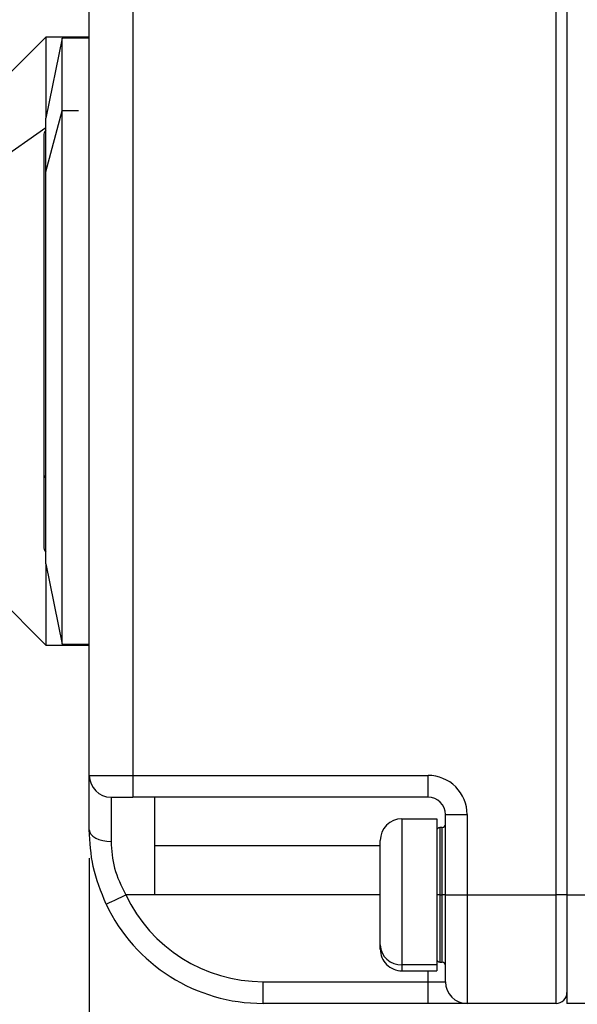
# Model space of a CAD drawing. Header units: millimetres. Extents: x 0 to 838, y 0 to 648.
# Tile 27 of 59: x 311 to 337, y 127 to 173. Entities that reach past the tile are written whole.
import ezdxf

# ---------------------------------------------------------------- set-up
doc = ezdxf.new("R2010")
doc.units = ezdxf.units.MM
doc.header["$LTSCALE"] = 3
doc.layers.add('DIMENSIONS', color=140, linetype='Continuous', lineweight=25)
doc.styles.add('SLDTEXTSTYLE0', font='TXT', dxfattribs={"width": 0.7})
doc.dimstyles.new('SLDDIMSTYLE0', dxfattribs={"dimtxt": 6.474023, "dimasz": 9.906, "dimexe": 0, "dimexo": 0.0625, "dimgap": 1.618506, "dimtad": 0, "dimtih": 1, "dimtoh": 1, "dimdec": 1, "dimrnd": 1e-09, "dimzin": 4, "dimdsep": 46, "dimtxsty": 'SLDTEXTSTYLE0', "dimsah": 1, "dimcen": 0.09, "dimadec": 0, "dimazin": 1, "dimtfac": 1, "dimtdec": 1, "dimtofl": 0, "dimtmove": 0, "dimatfit": 3, "dimfxl": 0, "dimfrac": 2, "dimtolj": 1, "dimtzin": 12, "dimarcsym": 0})
doc.dimstyles.new('SLDDIMSTYLE2', dxfattribs={"dimtxt": 6.474023, "dimasz": 9.906, "dimexe": 0, "dimexo": 0.0625, "dimgap": 1.618506, "dimtad": 0, "dimtih": 1, "dimtoh": 1, "dimdec": 1, "dimrnd": 1e-09, "dimzin": 12, "dimdsep": 46, "dimtxsty": 'SLDTEXTSTYLE0', "dimsah": 1, "dimcen": 0.09, "dimadec": 0, "dimazin": 3, "dimtfac": 1, "dimtdec": 1, "dimtofl": 0, "dimtmove": 0, "dimatfit": 3, "dimfxl": 0, "dimfrac": 2, "dimtolj": 1, "dimtzin": 12, "dimarcsym": 0})

# ---------------------------------------------------------------- blocks, each defined once
blk = doc.blocks.new('_D_9')
at = {"layer": 'DIMENSIONS'}
for p, q in [((288.312, 168.848), (288.312, 413.623)), ((376.312, 341.141), (376.312, 413.623)), ((288.312, 404.098), (316.204, 404.098)), ((324.977, 404.098), (322.803, 404.098)), ((322.803, 404.098), (322.803, 393.809)), ((344.215, 404.098), (346.389, 404.098)), ((346.389, 404.098), (346.389, 393.809)), ((376.312, 404.098), (352.988, 404.098)), ((322.803, 393.809), (324.977, 393.809)), ((346.389, 393.809), (344.215, 393.809))]:
    blk.add_line(p, q, dxfattribs=at)
for points in [[(288.312, 404.098), (298.218, 402.574), (298.218, 405.622)], [(376.312, 404.098), (366.406, 405.622), (366.406, 402.574)]]:
    blk.add_solid(points, dxfattribs=at)
at = {"layer": 'DIMENSIONS', "char_height": 6.35, "attachment_point": 1, "style": 'SLDTEXTSTYLE0'}
for s, insert in [('88.0', (324.977, 413.733)), ('3.46', (324.977, 401.995))]:
    blk.add_mtext(s, dxfattribs=dict(at, insert=insert))
blk = doc.blocks.new('_D_11')
at = {"layer": 'DIMENSIONS'}
for p, q in [((288.312, 161.712), (288.312, 438.469)), ((432.613, 300.112), (432.613, 438.469)), ((406.942, 433.177), (404.826, 428.944)), ((411.176, 424.71), (406.942, 433.177)), ((288.312, 428.944), (352.363, 428.944)), ((361.136, 428.944), (358.962, 428.944)), ((358.962, 428.944), (358.962, 418.654)), ((380.374, 428.944), (382.548, 428.944)), ((382.548, 428.944), (382.548, 418.654)), ((404.826, 428.944), (389.147, 428.944)), ((413.292, 428.944), (411.176, 424.71)), ((432.613, 428.944), (413.292, 428.944)), ((358.962, 418.654), (361.136, 418.654)), ((382.548, 418.654), (380.374, 418.654))]:
    blk.add_line(p, q, dxfattribs=at)
for points in [[(288.312, 428.944), (298.218, 427.42), (298.218, 430.468)], [(432.613, 428.944), (422.707, 430.468), (422.707, 427.42)]]:
    blk.add_solid(points, dxfattribs=at)
at = {"layer": 'DIMENSIONS', "char_height": 6.35, "attachment_point": 1, "style": 'SLDTEXTSTYLE0'}
for s, insert in [('187.6', (358.443, 438.579)), ('7.39', (361.136, 426.84))]:
    blk.add_mtext(s, dxfattribs=dict(at, insert=insert))
blk = doc.blocks.new('_D_13')
at = {"layer": 'DIMENSIONS'}
for p, q in [((356.312, 140.752), (356.312, 83.099)), ((314.312, 134.092), (314.312, 83.099)), ((278.656, 92.624), (276.482, 92.624)), ((276.482, 92.624), (276.482, 82.334)), ((297.894, 92.624), (300.068, 92.624)), ((300.068, 92.624), (300.068, 82.334)), ((314.312, 92.624), (306.666, 92.624)), ((356.312, 92.624), (314.312, 92.624)), ((276.482, 82.334), (278.656, 82.334)), ((300.068, 82.334), (297.894, 82.334))]:
    blk.add_line(p, q, dxfattribs=at)
for points in [[(314.312, 92.624), (324.218, 91.1), (324.218, 94.148)], [(356.312, 92.624), (346.406, 94.148), (346.406, 91.1)]]:
    blk.add_solid(points, dxfattribs=at)
at = {"layer": 'DIMENSIONS', "char_height": 6.35, "attachment_point": 1, "style": 'SLDTEXTSTYLE0'}
for s, insert in [('42.0', (278.656, 102.258)), ('1.65', (278.656, 90.52))]:
    blk.add_mtext(s, dxfattribs=dict(at, insert=insert))

msp = doc.modelspace()

# ---------------------------------------------------------------- linework, layer by layer
for p, q in [((335.812385, 132.402494), (335.812385, 276.402491)), ((336.312386, 276.402491), (336.312386, 132.402494)), ((314.312386, 137.90249), (314.312386, 209.402493)), ((316.312383, 209.402493), (316.312383, 137.90249)), ((312.31239, 171.902492), (308.237384, 167.827494)), ((314.312386, 171.902492), (312.31239, 171.902492)), ((312.31239, 171.902492), (312.31239, 168.166122)), ((313.062388, 171.852491), (312.31239, 168.166122)), ((314.312386, 171.852491), (313.062388, 171.852491)), ((313.062388, 168.506778), (313.062388, 171.852491)), ((312.31239, 165.704533), (313.062388, 168.506778)), ((313.062388, 143.952495), (313.062388, 168.506778)), ((313.812385, 168.506778), (313.062388, 168.506778)), ((312.31239, 165.704533), (312.31239, 168.166122)), ((308.237384, 164.879858), (312.31239, 167.744621)), ((312.212388, 167.352489), (312.212388, 151.762529)), ((312.31239, 147.638856), (312.31239, 165.704533)), ((312.212388, 151.762529), (312.212388, 148.45249)), ((308.237384, 147.977493), (312.31239, 143.902495)), ((312.31239, 147.638856), (313.062388, 143.952495)), ((312.31239, 147.638856), (312.31239, 143.902495)), ((312.31239, 143.902495), (314.312386, 143.902495)), ((313.062388, 143.952495), (314.312386, 143.952495)), ((314.312386, 137.90249), (316.312383, 137.90249)), ((314.312386, 135.402492), (314.312386, 137.90249)), ((316.312383, 137.90249), (329.912386, 137.90249)), ((316.312383, 137.90249), (316.312383, 136.902495)), ((329.912386, 136.902495), (329.912386, 137.90249)), ((315.312388, 136.902495), (316.312383, 136.902495)), ((315.312388, 136.902495), (315.312388, 134.857035)), ((329.912386, 136.902495), (316.312383, 136.902495)), ((317.312385, 136.902495), (317.312385, 134.652494)), ((330.712388, 132.402494), (330.712388, 136.102489)), ((330.712388, 136.102489), (331.712387, 136.102489)), ((331.712387, 136.102489), (331.712387, 132.402494)), ((328.712388, 135.902493), (328.712388, 129.180617)), ((328.712388, 135.902493), (330.312385, 135.902493)), ((330.312385, 135.902493), (330.312385, 129.180617)), ((330.462388, 135.502494), (330.462388, 132.402494)), ((330.562386, 135.502494), (330.462388, 135.502494)), ((330.562386, 132.402494), (330.562386, 135.502494)), ((327.712386, 130.101151), (327.712386, 134.902491)), ((317.312385, 134.652494), (317.312385, 132.402494)), ((327.712386, 134.652494), (317.312385, 134.652494)), ((327.707092, 133.398964), (327.712386, 133.398964)), ((317.312385, 132.402494), (315.987828, 132.402494)), ((327.712386, 132.402494), (317.312385, 132.402494)), ((330.462388, 132.402494), (330.312385, 132.402494)), ((330.462388, 132.402494), (330.562386, 132.402494)), ((330.462388, 132.402494), (330.462388, 129.302493)), ((330.712388, 132.402494), (330.562386, 132.402494)), ((330.562386, 129.302493), (330.562386, 132.402494)), ((330.712388, 128.402493), (330.712388, 132.402494)), ((330.712388, 132.402494), (331.712387, 132.402494)), ((331.712387, 132.402494), (335.812385, 132.402494)), ((331.712387, 132.402494), (331.712387, 127.402491)), ((335.812385, 127.402491), (335.812385, 132.402494)), ((336.312386, 132.402494), (335.812385, 132.402494)), ((336.312386, 132.402494), (375.812387, 132.402494)), ((336.312386, 132.402494), (336.312386, 127.402491)), ((327.712386, 131.406023), (327.707092, 131.406023)), ((327.712386, 129.902489), (327.712386, 130.101151)), ((330.462388, 129.302493), (330.562386, 129.302493)), ((330.312385, 129.180617), (328.712388, 129.180617)), ((328.712388, 129.180617), (328.712388, 128.902494)), ((328.712388, 128.902494), (330.312385, 128.902494)), ((329.912386, 128.402493), (329.912386, 128.902494)), ((330.312385, 129.180617), (330.312385, 128.902494)), ((322.312388, 128.402493), (329.912386, 128.402493)), ((322.312388, 127.402491), (322.312388, 128.402493)), ((329.912386, 128.402493), (330.712388, 128.402493)), ((329.912386, 127.402491), (329.912386, 128.402493)), ((329.912386, 127.402491), (322.312388, 127.402491)), ((331.712387, 127.402491), (329.912386, 127.402491)), ((335.812385, 127.402491), (331.712387, 127.402491)), ((375.812387, 127.402491), (336.312386, 127.402491))]:
    msp.add_line(p, q)
at = {"flags": 128}
for points in [[(314.312386, 135.402492), (314.331601, 135.296076), (314.388509, 135.193757), (314.480919, 135.099455), (314.605284, 135.016798), (314.756814, 134.948961), (314.929704, 134.898557), (315.117295, 134.867518), (315.312388, 134.857035)], [(315.084326, 131.973921), (315.101686, 131.982154), (315.153102, 132.006547), (315.236594, 132.046147), (315.348956, 132.099449), (315.485868, 132.164388), (315.642077, 132.238484), (315.811562, 132.318883), (315.987828, 132.402494)]]:
    msp.add_lwpolyline(points, dxfattribs=at)
for centre, radius, start, end in [((312.612406, 167.352483), 0.400018, 138.5909878, 179.9990976), ((312.437654, 151.778539), 0.225835, 184.065205, 236.3116989), ((312.612332, 148.452475), 0.399944, 179.9979662, 221.4130157), ((315.312387, 137.902496), 1.000001, 180.0003656, 270.0000613), ((329.912396, 136.1025), 1.79999, 359.9996692, 90.0003308), ((329.912374, 136.102481), 0.800015, 0.0006206, 89.9991126), ((328.712393, 134.902486), 1.000007, 90.0003031, 179.9996969), ((330.562394, 135.652488), 0.149994, 269.9968987, 0.0002554), ((330.462392, 135.352487), 0.150007, 90.001757, 179.998243), ((322.312381, 135.402488), 6.999995, 205.3769026, 270.0000563), ((322.312402, 135.402509), 8.000018, 205.3770009, 269.9999001), ((328.674239, 130.142606), 0.962746, 182.4678841, 272.270979), ((328.712381, 129.902489), 0.999995, 180.0000012, 270.0004256), ((330.462392, 129.4525), 0.150007, 180.001757, 269.998243), ((330.562381, 129.152486), 0.150007, 0.001757, 89.998243), ((331.712389, 128.402492), 1.000001, 179.9999387, 269.9998478), ((335.812386, 127.902491), 0.5, 269.9999387, 0.0000613)]:
    msp.add_arc(centre, radius, start, end)
for points, knots in [([(315.084326, 131.973921), (314.853638, 132.543663), (314.407776, 133.644834), (314.343437, 134.830355), (314.312386, 135.402492)], [0, 0, 0, 0, 0.517396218, 1, 1, 1, 1]), ([(315.312388, 134.857035), (315.340964, 134.443531), (315.400586, 133.580779), (315.786748, 132.805955), (315.987828, 132.402494)], [0, 0, 0, 0, 0.479286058, 1, 1, 1, 1])]:
    msp.add_open_spline(points, degree=3, knots=knots)

# ---------------------------------------------------------------- dimensions: what is measured, and where the dimension line sits
at = {"layer": 'DIMENSIONS'}
dim = msp.add_linear_dim(base=(288.312387, 428.943828), p1=(432.612895, 296.302492), p2=(288.312387, 157.902492), text='187.6', dimstyle='SLDDIMSTYLE2', dxfattribs=at)
dim.commit()
dim.dimension.update_dxf_attribs({"geometry": '_D_11', "text_midpoint": (370.754903, 428.943828), "dimtype": 160})
dim = msp.add_linear_dim(base=(376.312387, 404.098354), p1=(288.312387, 165.037936), p2=(376.312387, 337.331424), dimstyle='SLDDIMSTYLE0', dxfattribs=at)
dim.commit()
dim.dimension.update_dxf_attribs({"geometry": '_D_9', "text_midpoint": (334.596066, 404.098354), "dimtype": 160})
dim = msp.add_linear_dim(base=(314.312387, 92.623547), p1=(356.312387, 144.562492), p2=(314.312387, 137.902492), angle=0, dimstyle='SLDDIMSTYLE0', dxfattribs=at)
dim.commit()
dim.dimension.update_dxf_attribs({"geometry": '_D_13', "text_midpoint": (288.274585, 92.623547), "dimtype": 160})

doc.saveas('drawing.dxf')
